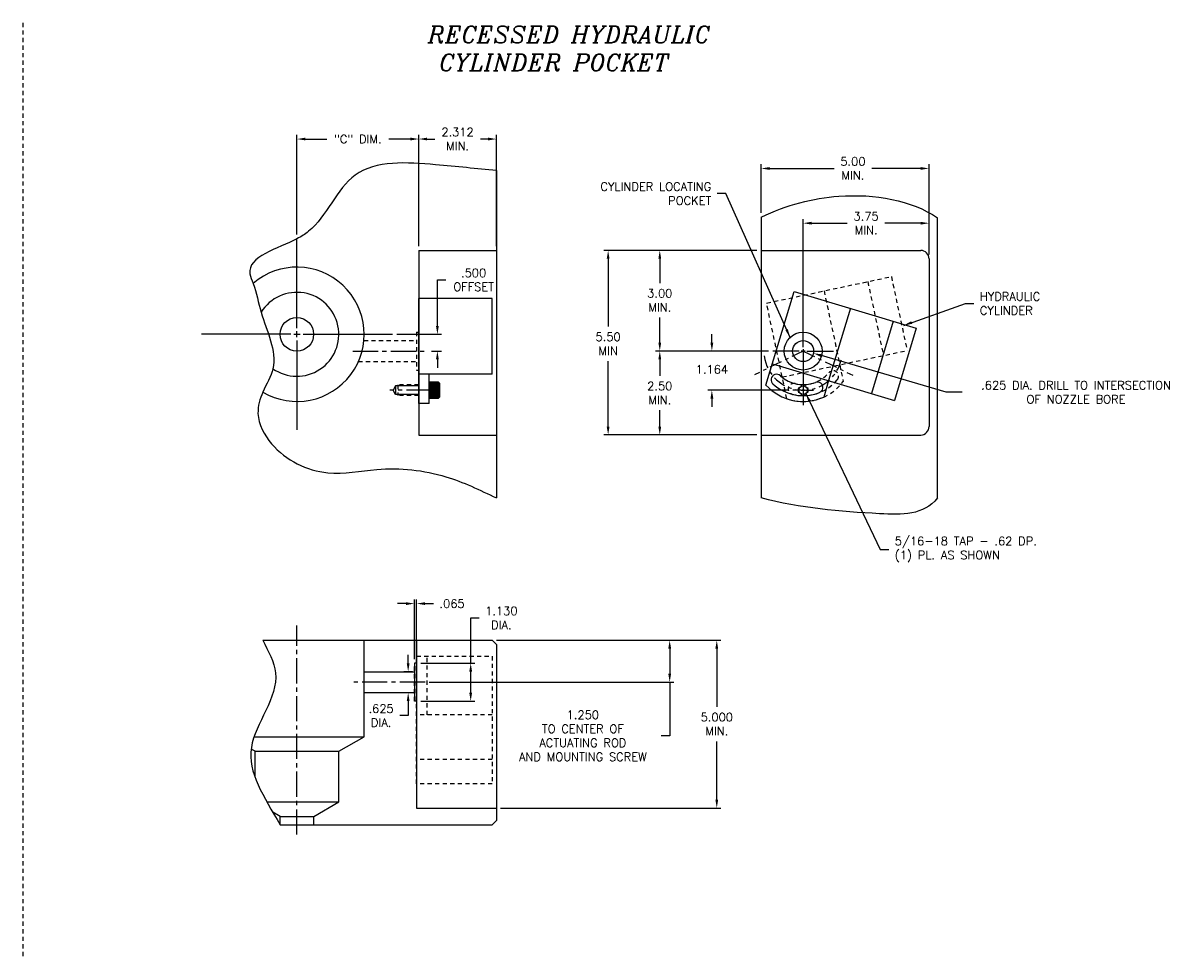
# Model space of a CAD drawing. Extents: x -50 to 61, y -64 to -23.
# Tile 4 of 4: x 27 to 61, y -57 to -29. Entities that reach past the tile are written whole.
import ezdxf

# ---------------------------------------------------------------- set-up
doc = ezdxf.new("R2010")
doc.units = 0
doc.header["$MEASUREMENT"] = 0
for name, pattern in [('CENTER2', [1.125, 0.75, -0.125, 0.125, -0.125]), ('ecw_5', [1, 0.375, -0.125, 0.0625, -0.125, 0.3125]), ('HIDDEN2', [0.1875, 0.125, -0.0625])]:
    doc.linetypes.add(name, pattern=pattern)
doc.layers.get('DEFPOINTS').update_dxf_attribs({"linetype": 'CONTINUOUS'})
for name, color, linetype in [('CYC_HIDDEN', 1, 'HIDDEN2'), ('DIMENSIONS', 4, 'CONTINUOUS'), ('DSCV_BORE_SOLID', 1, 'CONTINUOUS'), ('FASTENER_SOLID', 7, 'CONTINUOUS'), ('MA_SHAPE_HIDDEN', 6, 'HIDDEN2'), ('NP_SHAPE_SOLID', 6, 'CONTINUOUS'), ('POCKET', 4, 'CENTER2'), ('SCV200_BORE_CENTER', 22, 'CENTER2'), ('SCV200_BORE_HIDDEN', 10, 'HIDDEN2'), ('SCV200_BORE_SOLID', 1, 'CONTINUOUS'), ('SCV_HYD_CYL_SHAPE', 3, 'CONTINUOUS'), ('TAP', 1, 'CONTINUOUS'), ('TAP_HIDDEN', 1, 'HIDDEN2')]:
    doc.layers.add(name, color=color, linetype=linetype)
doc.styles.add('ITALIC', font='italic.shx')
doc.styles.add('ROMANS', font='romans.shx')
doc.dimstyles.new('CATALOG', dxfattribs={"dimscale": 2, "dimtxt": 0.125, "dimasz": 0.125, "dimexe": 0.0625, "dimexo": 0.0625, "dimgap": 0.09, "dimtad": 0, "dimtih": 1, "dimtoh": 1, "dimdec": 3, "dimzin": 4, "dimdsep": 46, "dimtxsty": 'ROMANS', "dimcen": 0, "dimclrd": 256, "dimclre": 256, "dimclrt": 256, "dimadec": 0, "dimazin": 0, "dimtfac": 0.7, "dimtdec": 3, "dimtofl": 0, "dimtmove": 0, "dimatfit": 3, "dimfxl": 0, "dimtolj": 1, "dimtzin": 4, "dimlwd": -1, "dimlwe": -1, "dimarcsym": 0})

# ---------------------------------------------------------------- blocks, each defined once
blk = doc.blocks.new('*D50')
at = {"layer": 'DEFPOINTS', "color": 0}
for p in [(38.611, -47.933), (40.221, -47.933), (38.611, -49.063)]:
    blk.add_point(p, dxfattribs=at)
at = {"layer": 'DIMENSIONS'}
for p, q in [((40.221, -47.933), (40.221, -46.584)), ((40.221, -46.584), (40.471, -46.584)), ((38.736, -47.933), (40.346, -47.933)), ((40.221, -48.813), (40.221, -48.183)), ((38.736, -49.063), (40.346, -49.063))]:
    blk.add_line(p, q, dxfattribs=at)
for points in [[(40.179, -48.183), (40.262, -48.183), (40.221, -47.933)], [(40.179, -48.813), (40.262, -48.813), (40.221, -49.063)]]:
    blk.add_solid(points, dxfattribs=at)
at = {"layer": 'DIMENSIONS', "insert": (41.133, -46.584), "char_height": 0.25, "attachment_point": 5, "style": 'ROMANS'}
blk.add_mtext('\\A1;1.130 \\PDIA.', dxfattribs=at)
blk = doc.blocks.new('*D51')
at = {"layer": 'DEFPOINTS', "color": 0}
for p in [(37.892, -38.135), (39.229, -38.135), (38.924, -38.635)]:
    blk.add_point(p, dxfattribs=at)
at = {"layer": 'DIMENSIONS'}
for p, q in [((39.229, -37.885), (39.229, -36.514)), ((39.229, -36.514), (39.479, -36.514)), ((38.017, -38.135), (39.354, -38.135)), ((39.049, -38.635), (39.354, -38.635)), ((39.229, -38.885), (39.229, -39.135))]:
    blk.add_line(p, q, dxfattribs=at)
for points in [[(39.187, -37.885), (39.271, -37.885), (39.229, -38.135)], [(39.187, -38.885), (39.271, -38.885), (39.229, -38.635)]]:
    blk.add_solid(points, dxfattribs=at)
at = {"layer": 'DIMENSIONS', "insert": (40.308, -36.514), "char_height": 0.25, "attachment_point": 5, "style": 'ROMANS'}
blk.add_mtext('\\A1;.500 \\POFFSET', dxfattribs=at)
blk = doc.blocks.new('*D52')
at = {"layer": 'DEFPOINTS', "color": 0}
for p in [(40.986, -32.319), (38.674, -35.635), (40.986, -35.635)]:
    blk.add_point(p, dxfattribs=at)
at = {"layer": 'DIMENSIONS'}
for p, q in [((38.674, -35.51), (38.674, -32.194)), ((40.986, -35.51), (40.986, -32.194)), ((38.924, -32.319), (39.15, -32.319)), ((40.736, -32.319), (40.51, -32.319))]:
    blk.add_line(p, q, dxfattribs=at)
for points in [[(38.924, -32.277), (38.924, -32.36), (38.674, -32.319)], [(40.736, -32.277), (40.736, -32.36), (40.986, -32.319)]]:
    blk.add_solid(points, dxfattribs=at)
at = {"layer": 'DIMENSIONS', "insert": (39.83, -32.319), "char_height": 0.25, "attachment_point": 5, "style": 'ROMANS'}
blk.add_mtext('\\A1;2.312 \\PMIN.', dxfattribs=at)
blk = doc.blocks.new('*D53')
at = {"layer": 'DEFPOINTS', "color": 0}
for p in [(38.611, -46.158), (38.546, -47.933), (38.611, -47.933)]:
    blk.add_point(p, dxfattribs=at)
at = {"layer": 'DIMENSIONS'}
for p, q in [((38.296, -46.158), (38.046, -46.158)), ((38.546, -47.808), (38.546, -46.033)), ((38.611, -47.808), (38.611, -46.033)), ((38.861, -46.158), (39.111, -46.158))]:
    blk.add_line(p, q, dxfattribs=at)
for points in [[(38.296, -46.117), (38.296, -46.2), (38.546, -46.158)], [(38.861, -46.117), (38.861, -46.2), (38.611, -46.158)]]:
    blk.add_solid(points, dxfattribs=at)
at = {"layer": 'DIMENSIONS', "insert": (39.666, -46.158), "char_height": 0.25, "attachment_point": 5, "style": 'ROMANS'}
blk.add_mtext('\\A1;.065 ', dxfattribs=at)
blk = doc.blocks.new('*D24')
at = {"layer": 'DEFPOINTS', "color": 0}
for p in [(38.359, -48.186), (38.611, -48.186), (38.611, -48.811)]:
    blk.add_point(p, dxfattribs=at)
at = {"layer": 'DIMENSIONS'}
for p, q in [((38.359, -47.936), (38.359, -47.686)), ((38.486, -48.186), (38.234, -48.186)), ((38.486, -48.811), (38.234, -48.811)), ((38.359, -49.061), (38.359, -49.494)), ((38.359, -49.494), (38.109, -49.494))]:
    blk.add_line(p, q, dxfattribs=at)
for points in [[(38.317, -47.936), (38.401, -47.936), (38.359, -48.186)], [(38.317, -49.061), (38.401, -49.061), (38.359, -48.811)]]:
    blk.add_solid(points, dxfattribs=at)
at = {"layer": 'DIMENSIONS', "insert": (37.554, -49.494), "char_height": 0.25, "attachment_point": 5, "style": 'ROMANS'}
blk.add_mtext('\\A1;.625 \\PDIA.', dxfattribs=at)
blk = doc.blocks.new('*D30')
at = {"layer": 'DEFPOINTS', "color": 0}
for p in [(38.674, -32.319), (35.048, -35.291), (38.674, -35.635)]:
    blk.add_point(p, dxfattribs=at)
at = {"layer": 'DIMENSIONS'}
for p, q in [((35.048, -35.166), (35.048, -32.194)), ((38.674, -35.51), (38.674, -32.194)), ((35.298, -32.319), (35.937, -32.319)), ((38.424, -32.319), (37.785, -32.319))]:
    blk.add_line(p, q, dxfattribs=at)
for points in [[(35.298, -32.277), (35.298, -32.36), (35.048, -32.319)], [(38.424, -32.277), (38.424, -32.36), (38.674, -32.319)]]:
    blk.add_solid(points, dxfattribs=at)
at = {"layer": 'DIMENSIONS', "insert": (36.861, -32.319), "char_height": 0.25, "attachment_point": 5, "style": 'ROMANS'}
blk.add_mtext('\\A1;"C" DIM.', dxfattribs=at)
blk = doc.blocks.new('*D31')
at = {"layer": 'DEFPOINTS', "color": 0}
for p in [(40.861, -47.248), (38.861, -48.498), (46.146, -48.498)]:
    blk.add_point(p, dxfattribs=at)
at = {"layer": 'DIMENSIONS'}
for p, q in [((40.986, -47.248), (46.271, -47.248)), ((46.146, -47.498), (46.146, -48.248)), ((38.986, -48.498), (46.271, -48.498)), ((46.146, -48.498), (46.146, -50.097)), ((46.146, -50.097), (45.896, -50.097))]:
    blk.add_line(p, q, dxfattribs=at)
for points in [[(46.105, -47.498), (46.188, -47.498), (46.146, -47.248)], [(46.105, -48.248), (46.188, -48.248), (46.146, -48.498)]]:
    blk.add_solid(points, dxfattribs=at)
at = {"layer": 'DIMENSIONS', "insert": (43.561, -50.097), "char_height": 0.25, "attachment_point": 5, "style": 'ROMANS'}
blk.add_mtext('\\A1;1.250 \\P{\\C4;TO CENTER OF \\PACTUATING ROD \\PAND MOUNTING SCREW}', dxfattribs=at)
blk = doc.blocks.new('*D32')
at = {"layer": 'DEFPOINTS', "color": 0}
for p in [(40.861, -47.248), (40.986, -52.248), (47.549, -52.248)]:
    blk.add_point(p, dxfattribs=at)
at = {"layer": 'DIMENSIONS'}
for p, q in [((40.986, -47.248), (47.674, -47.248)), ((47.549, -47.498), (47.549, -49.235)), ((47.549, -51.998), (47.549, -50.262)), ((41.111, -52.248), (47.674, -52.248))]:
    blk.add_line(p, q, dxfattribs=at)
for points in [[(47.507, -47.498), (47.59, -47.498), (47.549, -47.248)], [(47.507, -51.998), (47.59, -51.998), (47.549, -52.248)]]:
    blk.add_solid(points, dxfattribs=at)
at = {"layer": 'DIMENSIONS', "insert": (47.549, -49.748), "char_height": 0.25, "attachment_point": 5, "style": 'ROMANS'}
blk.add_mtext('\\A1;5.000 \\PMIN.', dxfattribs=at)
blk = doc.blocks.new('*D33')
at = {"layer": 'DEFPOINTS', "color": 0}
for p in [(50.427, -38.7), (53.535, -39.614)]:
    blk.add_point(p, dxfattribs=at)
at = {"layer": 'DIMENSIONS'}
for p, q in [((54.375, -39.861), (50.667, -38.771)), ((54.858, -39.861), (54.375, -39.861))]:
    blk.add_line(p, q, dxfattribs=at)
blk.add_solid([(50.678, -38.731), (50.655, -38.811), (50.427, -38.7)], dxfattribs=at)
at = {"layer": 'DIMENSIONS', "insert": (58.246, -39.861), "char_height": 0.25, "attachment_point": 5, "style": 'ROMANS'}
blk.add_mtext('\\A1;.625 DIA. DRILL TO INTERSECTION\\POF NOZZLE BORE', dxfattribs=at)
blk = doc.blocks.new('*D34')
at = {"layer": 'DEFPOINTS', "color": 0}
for p in [(48.871, -35.635), (44.314, -41.135), (48.871, -41.135)]:
    blk.add_point(p, dxfattribs=at)
at = {"layer": 'DIMENSIONS'}
for p, q in [((48.746, -35.635), (44.189, -35.635)), ((44.314, -35.885), (44.314, -37.906)), ((44.314, -40.885), (44.314, -38.932)), ((48.746, -41.135), (44.189, -41.135))]:
    blk.add_line(p, q, dxfattribs=at)
for points in [[(44.272, -35.885), (44.355, -35.885), (44.314, -35.635)], [(44.272, -40.885), (44.355, -40.885), (44.314, -41.135)]]:
    blk.add_solid(points, dxfattribs=at)
at = {"layer": 'DIMENSIONS', "insert": (44.314, -38.419), "char_height": 0.25, "attachment_point": 5, "style": 'ROMANS'}
blk.add_mtext('\\A1;5.50 \\PMIN', dxfattribs=at)
blk = doc.blocks.new('*D35')
at = {"layer": 'DEFPOINTS', "color": 0}
for p in [(45.852, -35.635), (48.871, -35.635), (49.217, -38.635)]:
    blk.add_point(p, dxfattribs=at)
at = {"layer": 'DIMENSIONS'}
for p, q in [((48.746, -35.635), (45.727, -35.635)), ((45.852, -35.885), (45.852, -36.61)), ((45.852, -38.385), (45.852, -37.636)), ((49.092, -38.635), (45.727, -38.635))]:
    blk.add_line(p, q, dxfattribs=at)
for points in [[(45.81, -35.885), (45.893, -35.885), (45.852, -35.635)], [(45.81, -38.385), (45.893, -38.385), (45.852, -38.635)]]:
    blk.add_solid(points, dxfattribs=at)
at = {"layer": 'DIMENSIONS', "insert": (45.852, -37.123), "char_height": 0.25, "attachment_point": 5, "style": 'ROMANS'}
blk.add_mtext('\\A1;3.00 \\PMIN.', dxfattribs=at)
blk = doc.blocks.new('*D36')
at = {"layer": 'DEFPOINTS', "color": 0}
for p in [(50.121, -34.826), (53.871, -35.885), (50.121, -38.635)]:
    blk.add_point(p, dxfattribs=at)
at = {"layer": 'DIMENSIONS'}
for p, q in [((50.121, -38.51), (50.121, -34.701)), ((50.371, -34.826), (51.435, -34.826)), ((53.621, -34.826), (52.557, -34.826)), ((53.871, -35.76), (53.871, -34.701))]:
    blk.add_line(p, q, dxfattribs=at)
for points in [[(50.371, -34.785), (50.371, -34.868), (50.121, -34.826)], [(53.621, -34.785), (53.621, -34.868), (53.871, -34.826)]]:
    blk.add_solid(points, dxfattribs=at)
at = {"layer": 'DIMENSIONS', "insert": (51.996, -34.826), "char_height": 0.25, "attachment_point": 5, "style": 'ROMANS'}
blk.add_mtext('\\A1;3.75 \\PMIN.', dxfattribs=at)
blk = doc.blocks.new('*D37')
at = {"layer": 'DEFPOINTS', "color": 0}
for p in [(49.217, -38.635), (45.852, -41.135), (48.871, -41.135)]:
    blk.add_point(p, dxfattribs=at)
at = {"layer": 'DIMENSIONS'}
for p, q in [((49.092, -38.635), (45.727, -38.635)), ((45.852, -38.885), (45.852, -39.372)), ((45.852, -40.885), (45.852, -40.399)), ((48.746, -41.135), (45.727, -41.135))]:
    blk.add_line(p, q, dxfattribs=at)
for points in [[(45.81, -38.885), (45.893, -38.885), (45.852, -38.635)], [(45.81, -40.885), (45.893, -40.885), (45.852, -41.135)]]:
    blk.add_solid(points, dxfattribs=at)
at = {"layer": 'DIMENSIONS', "insert": (45.852, -39.885), "char_height": 0.25, "attachment_point": 5, "style": 'ROMANS'}
blk.add_mtext('\\A1;2.50 \\PMIN.', dxfattribs=at)
blk = doc.blocks.new('*D38')
at = {"layer": 'DEFPOINTS', "color": 0}
for p in [(47.403, -38.635), (49.217, -38.635), (49.809, -39.799)]:
    blk.add_point(p, dxfattribs=at)
at = {"layer": 'DIMENSIONS'}
for p, q in [((47.403, -38.385), (47.403, -38.135)), ((49.092, -38.635), (47.278, -38.635)), ((49.684, -39.799), (47.278, -39.799)), ((47.403, -40.049), (47.403, -40.299))]:
    blk.add_line(p, q, dxfattribs=at)
for points in [[(47.361, -38.385), (47.445, -38.385), (47.403, -38.635)], [(47.361, -40.049), (47.445, -40.049), (47.403, -39.799)]]:
    blk.add_solid(points, dxfattribs=at)
at = {"layer": 'DIMENSIONS', "insert": (47.403, -39.181), "char_height": 0.25, "attachment_point": 5, "style": 'ROMANS'}
blk.add_mtext('\\A1;1.164 ', dxfattribs=at)
blk = doc.blocks.new('*D49')
at = {"layer": 'DEFPOINTS', "color": 0}
for p in [(53.871, -33.195), (48.871, -34.643), (53.871, -35.885)]:
    blk.add_point(p, dxfattribs=at)
at = {"layer": 'DIMENSIONS'}
for p, q in [((48.871, -34.518), (48.871, -33.07)), ((49.121, -33.195), (51.041, -33.195)), ((53.621, -33.195), (52.163, -33.195)), ((53.871, -35.76), (53.871, -33.07))]:
    blk.add_line(p, q, dxfattribs=at)
for points in [[(49.121, -33.154), (49.121, -33.237), (48.871, -33.195)], [(53.621, -33.154), (53.621, -33.237), (53.871, -33.195)]]:
    blk.add_solid(points, dxfattribs=at)
at = {"layer": 'DIMENSIONS', "insert": (51.602, -33.195), "char_height": 0.25, "attachment_point": 5, "style": 'ROMANS'}
blk.add_mtext('\\A1;5.00 \\PMIN.', dxfattribs=at)

msp = doc.modelspace()

# ---------------------------------------------------------------- linework, layer by layer
at = {"layer": 'CYC_HIDDEN'}
for p, q in [((49.03154, -37.20534), (52.74785, -36.41701)), ((52.04548, -36.56601), (52.51238, -38.76703)), ((52.74785, -36.41701), (53.21475, -38.61804)), ((50.74345, -36.8422), (51.21035, -39.04322)), ((49.63599, -40.05482), (49.03154, -37.20534)), ((49.49844, -39.40637), (53.21475, -38.61804)), ((51.21034, -39.04323), (51.31612, -39.54188))]:
    msp.add_line(p, q, dxfattribs=at)
for centre, radius, start, end in [((50.121, -38.6354), 1, 255.976474, 319.976446), ((51.01237, -39.38397), 0.164, 319.278449, 139.976718), ((50.121, -38.6354), 1.5, 251.134662, 322.820161), ((49.83894, -39.76471), 0.164, 75.976415, 260.565255), ((50.121, -38.6354), 1.328, 255.976611, 319.976521)]:
    msp.add_arc(centre, radius, start, end, dxfattribs=at)
at = {"layer": 'DIMENSIONS'}
for p, q in [((35.04847, -37.9554), (35.04847, -35.2914)), ((35.04847, -38.2254), (35.04847, -38.0454)), ((34.86847, -38.1354), (32.20447, -38.1354)), ((34.95847, -38.1354), (35.13847, -38.1354)), ((35.04847, -38.3154), (35.04847, -40.9794)), ((35.22847, -38.1354), (37.89247, -38.1354))]:
    msp.add_line(p, q, dxfattribs=at)
at = {"layer": 'DSCV_BORE_SOLID'}
for p, q in [((50.121, -38.5214), (50.121, -37.7309)), ((50.007, -38.6354), (49.2165, -38.6354)), ((50.178, -38.6354), (50.064, -38.6354)), ((50.121, -38.5784), (50.121, -38.6924)), ((50.121, -38.6354), (50.121, -40.24889)), ((50.121, -38.7494), (50.121, -39.5399)), ((50.235, -38.6354), (51.0255, -38.6354)), ((50.121, -39.76383), (50.121, -39.83497)), ((50.04987, -39.7994), (49.809, -39.7994)), ((50.15657, -39.7994), (50.08544, -39.7994)), ((50.121, -39.87053), (50.121, -40.1114)), ((50.19214, -39.7994), (50.433, -39.7994))]:
    msp.add_line(p, q, dxfattribs=at)
for centre, radius in [((50.121, -38.6354), 0.565), ((50.121, -38.6354), 0.3125), ((50.121, -39.7994), 0.1248)]:
    msp.add_circle(centre, radius, dxfattribs=at)
for start, end in [(149.999997, 209.999999), (60.000002, 120.000003), (329.999934, 29.999922), (240.000007, 299.999995)]:
    msp.add_arc((50.121, -39.7994), 0.156, start, end, dxfattribs=at)
at = {"layer": 'FASTENER_SOLID'}
for p, q in [((38.98647, -39.56537), (38.98647, -39.79974)), ((39.25991, -39.56537), (38.98647, -39.56537)), ((39.00139, -39.5863), (39.2422, -39.5863)), ((39.00139, -39.60928), (39.24564, -39.60928)), ((39.00139, -39.60928), (39.2422, -39.60928)), ((39.00139, -39.63227), (39.2422, -39.63227)), ((39.00139, -39.65526), (39.2422, -39.65526)), ((39.00139, -39.67824), (39.2422, -39.67824)), ((39.00139, -39.70123), (39.2422, -39.70123)), ((39.00139, -39.72421), (39.2422, -39.72421)), ((39.00139, -39.7472), (39.2422, -39.7472)), ((39.00139, -39.77019), (39.2422, -39.77019)), ((39.00139, -39.79317), (39.2422, -39.79317)), ((39.25991, -40.03412), (39.25991, -39.56537)), ((39.29897, -39.60443), (39.25991, -39.56537)), ((39.29897, -39.99506), (39.29897, -39.60443)), ((38.98647, -39.79974), (38.98647, -40.03412)), ((38.98647, -40.03412), (39.25991, -40.03412)), ((39.00139, -39.81616), (39.2422, -39.81616)), ((39.00139, -39.83914), (39.2422, -39.83914)), ((39.00139, -39.86213), (39.2422, -39.86213)), ((39.00139, -39.88512), (39.2422, -39.88512)), ((39.00139, -39.9081), (39.2422, -39.9081)), ((39.00139, -39.93438), (39.2422, -39.93438)), ((39.00139, -39.96065), (39.2422, -39.96065)), ((39.00139, -39.98692), (39.2422, -39.98692)), ((39.00139, -40.0132), (39.2422, -40.0132)), ((39.25991, -40.03412), (39.29897, -39.99506))]:
    msp.add_line(p, q, dxfattribs=at)
at = {"layer": 'MA_SHAPE_HIDDEN'}
msp.add_line((26.88491, -28.85743), (26.88491, -56.66009), dxfattribs=at)
at = {"layer": 'NP_SHAPE_SOLID'}
for p, q in [((40.98597, -33.2604), (40.98597, -43.0104)), ((48.871, -34.64316), (48.871, -43.0104)), ((54.121, -43.0104), (54.121, -34.66849)), ((38.67397, -35.6354), (40.98597, -35.6354)), ((38.67397, -35.6354), (38.67397, -41.1354)), ((48.871, -35.6354), (53.621, -35.6354)), ((53.871, -35.8854), (53.871, -40.8854)), ((38.67397, -41.1354), (40.98597, -41.1354)), ((48.871, -41.1354), (53.621, -41.1354)), ((34.02791, -47.24833), (40.86097, -47.24833)), ((38.61147, -47.24833), (38.61147, -52.24833)), ((40.98597, -47.37333), (40.86097, -47.24833)), ((40.98597, -47.37333), (40.98597, -52.62333)), ((38.54647, -47.93333), (38.54647, -49.06333)), ((38.61147, -47.93333), (38.54647, -47.93333)), ((38.61147, -49.06333), (38.54647, -49.06333)), ((38.61147, -52.24833), (40.98597, -52.24833)), ((40.86097, -52.74833), (40.98597, -52.62333)), ((34.5445, -52.74833), (40.86097, -52.74833))]:
    msp.add_line(p, q, dxfattribs=at)
for centre, start, end in [((53.621, -35.8854), 0, 89.999996), ((53.621, -40.8854), 270.000001, 359.999996)]:
    msp.add_arc(centre, 0.25, start, end, dxfattribs=at)
msp.add_spline([(40.98597, -33.2604), (39.17066, -33.08484), (36.77973, -33.3954), (35.39298, -35.06764), (35.04847, -35.2914), (33.6476, -36.33377), (33.74315, -36.6201), (33.98062, -37.47925), (34.32959, -39.16074), (34.03155, -39.85757), (33.88669, -40.49048), (34.29315, -41.39827), (35.96681, -42.25828), (37.42528, -42.16273), (39.48149, -42.37773), (40.98597, -43.0104)], degree=3, dxfattribs=at)
for points, knots in [([(48.871, -34.64316), (49.63707, -34.27308), (51.44912, -33.81112), (53.34444, -34.13053), (54.121, -34.66849)], [0, 0, 0, 0, 2.3557209, 5.57224888, 5.57224888, 5.57224888, 5.57224888]), ([(54.121, -43.0104), (53.71528, -43.53422), (51.86716, -43.47486), (50.04287, -43.31641), (48.871, -43.0104)], [2.79467798, 2.79467798, 2.79467798, 2.79467798, 4.76297284, 8.29829261, 8.29829261, 8.29829261, 8.29829261]), ([(34.02791, -47.24833), (34.19374, -47.57236), (34.79056, -48.62585), (33.09746, -50.50548), (34.05687, -51.89252), (34.5445, -52.74833)], [4.65159344, 4.65159344, 4.65159344, 4.65159344, 5.69172688, 8.04987344, 10.48729651, 10.48729651, 10.48729651, 10.48729651])]:
    msp.add_open_spline(points, degree=3, knots=knots, dxfattribs=at)
at = {"layer": 'POCKET', "color": 4, "linetype": 'ecw_5'}
for q in [(48.67081, -39.34271), (51.59693, -39.35526)]:
    msp.add_line((50.121, -38.6354), q, dxfattribs=at)
msp.add_arc((50.12037, -38.63464), 1.16479, 187.249986, 346.952163, dxfattribs=at)
at = {"layer": 'SCV200_BORE_CENTER'}
for p, q in [((36.71376, -38.6354), (38.92397, -38.6354)), ((35.04847, -53.03674), (35.04847, -46.80837)), ((38.86147, -48.49833), (36.73778, -48.49833))]:
    msp.add_line(p, q, dxfattribs=at)
at = {"layer": 'SCV200_BORE_HIDDEN'}
for p, q in [((38.60397, -38.0704), (38.60397, -39.2004)), ((38.60397, -38.0704), (38.67397, -38.0704)), ((37.03966, -38.3229), (38.60397, -38.3229)), ((36.87599, -38.9479), (38.60397, -38.9479)), ((38.60397, -39.2004), (38.67397, -39.2004))]:
    msp.add_line(p, q, dxfattribs=at)
at = {"layer": 'SCV200_BORE_SOLID'}
for p, q in [((37.04847, -50.12333), (37.04847, -47.24833)), ((37.04847, -48.18583), (38.54647, -48.18583)), ((37.04847, -48.81083), (38.54647, -48.81083)), ((33.77702, -50.12333), (37.04847, -50.12333)), ((36.29847, -50.55635), (37.04847, -50.12333)), ((33.79847, -50.55635), (33.68522, -50.49096)), ((33.79847, -50.55635), (36.29847, -50.55635)), ((33.79847, -51.33087), (33.79847, -50.55635)), ((36.29847, -52.06547), (36.29847, -50.55635)), ((34.15088, -52.06547), (36.29847, -52.06547)), ((34.54822, -52.49833), (34.3253, -52.36963)), ((35.54872, -52.49833), (36.29847, -52.06547)), ((34.54822, -52.49833), (35.54872, -52.49833)), ((34.54822, -52.74833), (34.54822, -52.49833)), ((35.54872, -52.74833), (35.54872, -52.49833))]:
    msp.add_line(p, q, dxfattribs=at)
msp.add_circle((35.04456, -38.1354), 0.50025, dxfattribs=at)
for centre, radius, start, end in [((35.04847, -38.1354), 2, 239.438554, 130.742498), ((35.04456, -38.1354), 1.25, 235.112076, 148.337097)]:
    msp.add_arc(centre, radius, start, end, dxfattribs=at)
at = {"layer": 'SCV_HYD_CYL_SHAPE'}
for p, q in [((40.86149, -37.0729), (38.67397, -37.0729)), ((38.67397, -40.1979), (38.67397, -37.0729)), ((40.86149, -39.3229), (40.86149, -37.0729)), ((49.01393, -39.64752), (49.85214, -36.85784)), ((49.85214, -36.85784), (53.49046, -37.95104)), ((51.52812, -37.36142), (50.88067, -39.51625)), ((52.80282, -37.74443), (52.15537, -39.89926)), ((53.49046, -37.95104), (52.843, -40.10587)), ((49.20468, -39.01268), (52.843, -40.10587)), ((40.86149, -39.3229), (38.67397, -39.3229)), ((38.98597, -40.1979), (38.98597, -39.3229)), ((50.88066, -39.51625), (50.73398, -40.00444)), ((38.98597, -40.1979), (38.67397, -40.1979))]:
    msp.add_line(p, q, dxfattribs=at)
at = {"layer": 'SCV_HYD_CYL_SHAPE', "linetype": 'HIDDEN2'}
for p, q in [((38.54647, -49.06084), (38.54647, -47.93583)), ((38.61147, -47.93583), (38.54647, -47.93583)), ((38.61147, -47.72568), (40.86149, -47.72568)), ((38.61147, -51.52469), (38.61147, -47.72568)), ((38.92347, -49.47568), (38.92347, -47.72568)), ((40.86149, -47.72568), (40.86149, -51.52469)), ((38.61147, -49.06084), (38.54647, -49.06084)), ((40.86149, -49.47568), (38.61147, -49.47568)), ((40.86149, -50.80669), (38.6122, -50.80669)), ((40.86149, -51.52469), (38.61147, -51.52469))]:
    msp.add_line(p, q, dxfattribs=at)
at = {"layer": 'SCV_HYD_CYL_SHAPE'}
for centre, radius, start, end in [((49.33127, -39.49051), 0.164, 47.276175, 231.865015), ((50.121, -38.6354), 1, 227.276241, 291.276213), ((50.121, -38.6354), 1.5, 222.434429, 294.119928), ((50.121, -38.6354), 1.328, 227.276378, 291.276288), ((50.54338, -39.72006), 0.164, 290.578216, 111.276485)]:
    msp.add_arc(centre, radius, start, end, dxfattribs=at)
at = {"layer": 'TAP'}
for p, q in [((37.98647, -39.6689), (37.91113, -39.7994)), ((38.67397, -39.6689), (37.98647, -39.6689)), ((37.98647, -39.6689), (37.98647, -39.9299)), ((37.98647, -39.9299), (37.91113, -39.7994)), ((38.67397, -39.9299), (37.98647, -39.9299))]:
    msp.add_line(p, q, dxfattribs=at)
at = {"layer": 'TAP', "linetype": 'CENTER2'}
msp.add_line((39.05845, -39.7994), (37.81501, -39.7994), dxfattribs=at)
at = {"layer": 'TAP_HIDDEN'}
for p, q in [((38.67397, -39.64315), (38.04897, -39.64315)), ((38.04897, -39.64315), (38.04897, -39.95565)), ((38.67397, -39.95565), (38.04897, -39.95565))]:
    msp.add_line(p, q, dxfattribs=at)

# ---------------------------------------------------------------- texts
at = {"layer": 'DIMENSIONS', "insert": (38.94602, -28.95708), "char_height": 0.5, "width": 35.1429, "attachment_point": 1, "style": 'ITALIC'}
msp.add_mtext('RECESSED HYDRAULIC\\P CYLINDER POCKET', dxfattribs=at)
at = {"layer": 'DIMENSIONS', "char_height": 0.25, "style": 'ROMANS'}
for s, insert, attachment_point in [('CYLINDER LOCATING\\PPOCKET', (47.38498, -33.94313), 6), ('HYDRAULIC\\PCYLINDER', (55.38313, -37.21796), 4), ('5/16-18 TAP - .62 DP.\\P(1) PL. AS SHOWN', (52.84872, -44.54395), 4)]:
    msp.add_mtext(s, dxfattribs=dict(at, insert=insert, attachment_point=attachment_point))

# ---------------------------------------------------------------- dimensions: what is measured, and where the dimension line sits
at = {"layer": 'DIMENSIONS'}
for base, p1, p2, text, override, picture, middle in [((38.67397, -32.31855), (35.04847, -35.2914), (38.67397, -35.6354), '"C" DIM.', {"dimpost": ' '}, '*D30', (36.86122, -32.31855)), ((40.98597, -32.31855), (38.67397, -35.6354), (40.98597, -35.6354), '<>\\PMIN.', {"dimpost": ' '}, '*D52', (39.82997, -32.31855)), ((50.121, -34.8263), (53.871, -35.8854), (50.121, -38.6354), '<>\\PMIN.', {"dimdec": 2, "dimpost": ' '}, '*D36', (51.996, -34.8263))]:
    dim = msp.add_linear_dim(base=base, p1=p1, p2=p2, text=text, dimstyle='CATALOG', override=override, dxfattribs=at)
    dim.commit()
    dim.dimension.update_dxf_attribs({"geometry": picture, "text_midpoint": middle})
dim = msp.add_linear_dim(base=(53.871, -33.19545), p1=(48.871, -34.64316), p2=(53.871, -35.8854), text='<>\\PMIN.', dimstyle='CATALOG', override={"dimdec": 2, "dimpost": ' '}, dxfattribs=at)
dim.commit()
dim.dimension.update_dxf_attribs({"geometry": '*D49', "text_midpoint": (51.60222, -33.19545), "dimtype": 160})
for base, p1, p2, text, override, picture, middle in [((44.31381, -41.1354), (48.871, -35.6354), (48.871, -41.1354), '<>\\PMIN', {"dimdec": 2, "dimpost": ' '}, '*D34', (44.31381, -38.41894)), ((45.85178, -35.6354), (49.2165, -38.6354), (48.871, -35.6354), '<>\\PMIN.', {"dimdec": 2, "dimpost": ' '}, '*D35', (45.85178, -37.12286)), ((39.22884, -38.1354), (38.92397, -38.6354), (37.89247, -38.1354), '<>\\POFFSET', {"dimpost": ' '}, '*D51', (40.30765, -36.51443)), ((40.2208, -47.93333), (38.61147, -49.06333), (38.61147, -47.93333), '<>\\PDIA.', {"dimpost": ' '}, '*D50', (41.13295, -46.58375)), ((46.14622, -48.49833), (40.86097, -47.24833), (38.86147, -48.49833), '<>\\P{\\C4;TO CENTER OF \\PACTUATING ROD \\PAND MOUNTING SCREW}', {"dimpost": ' '}, '*D31', (43.56145, -50.09698)), ((38.35909, -48.18583), (38.61147, -48.81083), (38.61147, -48.18583), '<>\\PDIA.', {"dimpost": ' '}, '*D24', (37.55409, -49.49435))]:
    dim = msp.add_linear_dim(base=base, p1=p1, p2=p2, angle=90, text=text, dimstyle='CATALOG', override=override, dxfattribs=at)
    dim.commit()
    dim.dimension.update_dxf_attribs({"geometry": picture, "text_midpoint": middle, "dimtype": 160})
dim = msp.add_linear_dim(base=(47.40312, -38.6354), p1=(49.809, -39.7994), p2=(49.2165, -38.6354), angle=90, dimstyle='CATALOG', override={"dimpost": ' '}, dxfattribs=at)
dim.commit()
dim.dimension.update_dxf_attribs({"geometry": '*D38', "text_midpoint": (47.40312, -39.18055), "dimtype": 160})
dim = msp.add_radius_dim(center=(53.53488, -39.61405), mpoint=(50.4267, -38.70027), text='.625 DIA. DRILL TO INTERSECTION\\POF NOZZLE BORE', dimstyle='CATALOG', override={"dimpost": ' '}, dxfattribs=at)
dim.commit()
dim.dimension.update_dxf_attribs({"geometry": '*D33', "text_midpoint": (58.24614, -39.86107), "dimtype": 164})
for base, p1, p2, override, picture, middle in [((45.85178, -41.1354), (49.2165, -38.6354), (48.871, -41.1354), {"dimdec": 2, "dimpost": ' '}, '*D37', (45.85178, -39.8854)), ((47.54867, -52.24833), (40.86097, -47.24833), (40.98597, -52.24833), {"dimpost": ' '}, '*D32', (47.54867, -49.74833))]:
    dim = msp.add_linear_dim(base=base, p1=p1, p2=p2, angle=90, text='<>\\PMIN.', dimstyle='CATALOG', override=override, dxfattribs=at)
    dim.commit()
    dim.dimension.update_dxf_attribs({"geometry": picture, "text_midpoint": middle})
dim = msp.add_linear_dim(base=(38.61147, -46.15849), p1=(38.54647, -47.93333), p2=(38.61147, -47.93333), dimstyle='CATALOG', override={"dimpost": ' '}, dxfattribs=at)
dim.commit()
dim.dimension.update_dxf_attribs({"geometry": '*D53', "text_midpoint": (39.66647, -46.15849), "dimtype": 160})

# ---------------------------------------------------------------- leaders
at = {"layer": 'DIMENSIONS', "annotation_type": 0, "has_hookline": 1}
for points, hookline_direction, text_width in [([(49.73058, -38.227), (47.81498, -33.94313), (47.56498, -33.94313)], 1, 3.65476), ([(53.11834, -37.86888), (54.95313, -37.21796), (55.20313, -37.21796)], 0, 1.91667), ([(50.20054, -39.89557), (52.41872, -44.54395), (52.66872, -44.54395)], 0, 4.85714)]:
    msp.add_leader(points, dimstyle='CATALOG', dxfattribs=dict(at, hookline_direction=hookline_direction, text_width=text_width))

doc.saveas('drawing.dxf')
